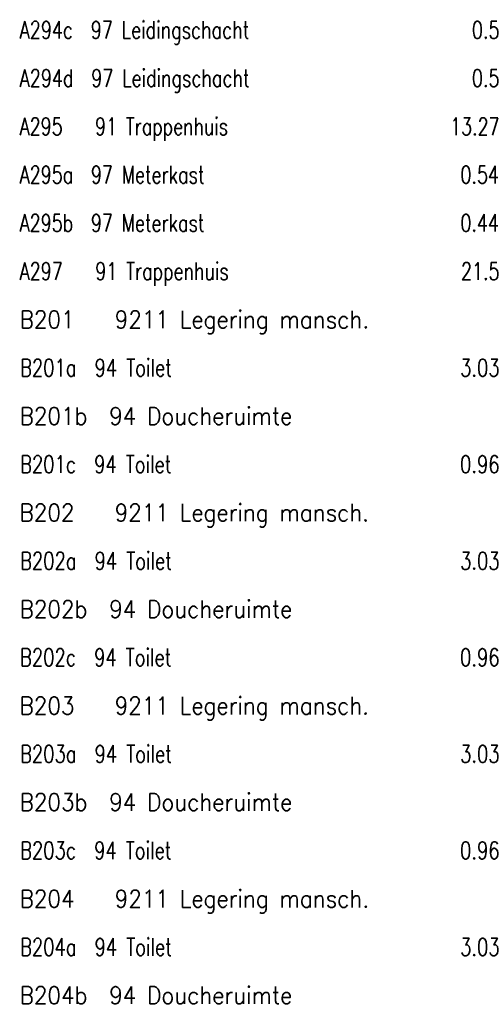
# Model space of a CAD drawing. Header units: metres. Extents: x 150867 to 150993, y 450406 to 450495.
# Tile 18 of 28: x 150942 to 150952, y 450428 to 450450. Entities that reach past the tile are written whole.
import ezdxf

# ---------------------------------------------------------------- set-up
doc = ezdxf.new("R2010")
doc.units = ezdxf.units.M
doc.header["$MEASUREMENT"] = 0
doc.layers.add('LEGENDA', color=7, linetype='Continuous', lineweight=0)
doc.styles.add('Style-STANDARD', font='STANDARD.shx')

# ---------------------------------------------------------------- blocks, each defined once
blk = doc.blocks.new('DDELEG')
at = {"layer": 'LEGENDA', "color": 7, "linetype": 'Continuous', "lineweight": 0, "style": 'Style-STANDARD'}
for s, p in [('A294c  97 Leidingschacht                     0.5', (93.96, -24.002)), ('A294d  97 Leidingschacht                     0.5', (93.961, -25.501)), ('A295   91 Trappenhuis                      13.27', (93.961, -27.002)), ('A295a  97 Meterkast                         0.54', (93.961, -28.501)), ('A295b  97 Meterkast                         0.44', (93.96, -30.002)), ('A297   91 Trappenhuis                       21.5', (93.961, -31.501)), ('B201   9211 Legering mansch.               24.55', (93.961, -33.002)), ('B201a  94 Toilet                            3.03', (93.961, -34.501)), ('B201b  94 Doucheruimte                      1.24', (93.961, -36.002)), ('B201c  94 Toilet                            0.96', (93.961, -37.501)), ('B202   9211 Legering mansch.               24.55', (93.959, -39.002)), ('B202a  94 Toilet                            3.03', (93.961, -40.501)), ('B202b  94 Doucheruimte                      1.24', (93.961, -42.002)), ('B202c  94 Toilet                            0.96', (93.959, -43.501)), ('B203   9211 Legering mansch.               24.55', (93.959, -45.002)), ('B203a  94 Toilet                            3.03', (93.961, -46.501)), ('B203b  94 Doucheruimte                      1.24', (93.961, -48)), ('B203c  94 Toilet                            0.96', (93.961, -49.5)), ('B204   9211 Legering mansch.               24.55', (93.961, -51.002)), ('B204a  94 Toilet                            3.03', (93.961, -52.502)), ('B204b  94 Doucheruimte                      1.24', (93.961, -54.003))]:
    blk.add_text(s, height=0.53999, rotation=359.9996, dxfattribs=at).set_placement(p)

msp = doc.modelspace()

# ---------------------------------------------------------------- block references
at = {"layer": 'LEGENDA', "color": 7, "linetype": 'Continuous', "lineweight": 0, "xscale": 0.7000018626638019, "yscale": 0.7000018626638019, "zscale": 0.7000018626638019, "rotation": 0.0003811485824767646}
msp.add_blockref('DDELEG', (150876.067, 450465.916), dxfattribs=at)

doc.saveas('drawing.dxf')
